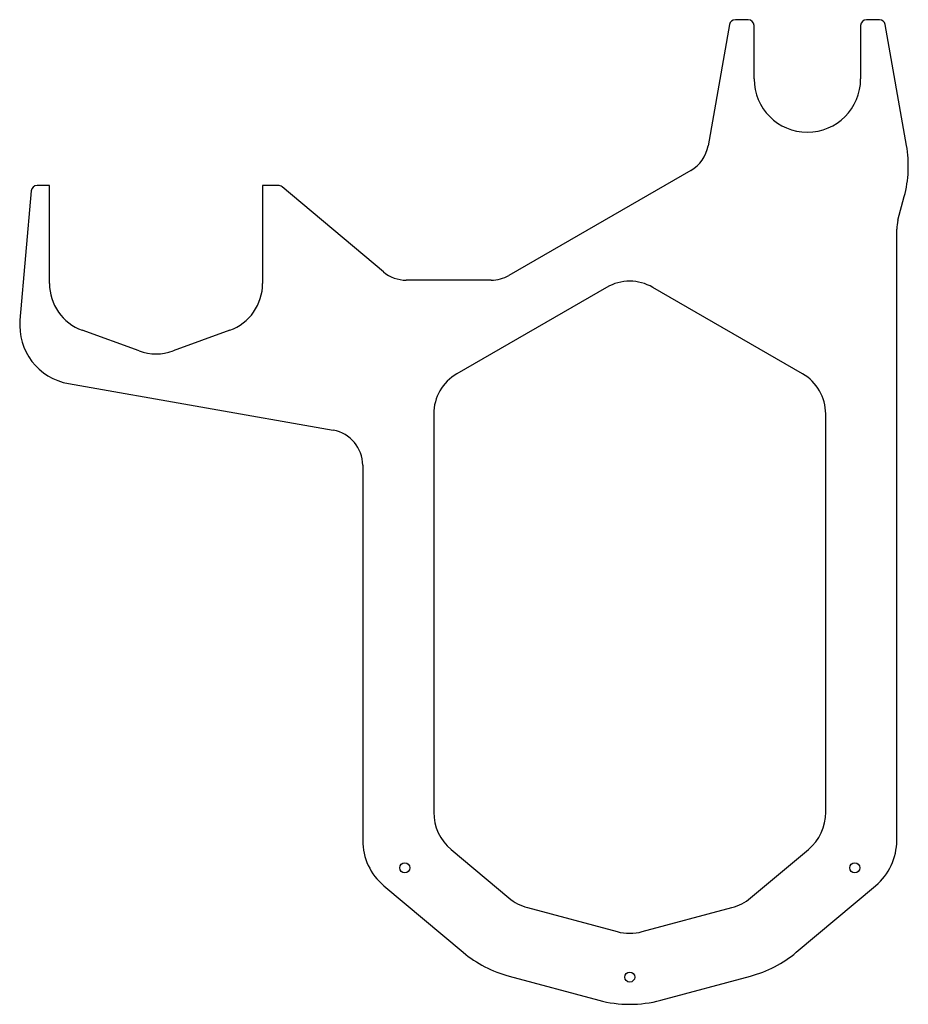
# Model space of a CAD drawing. Header units: millimetres. Extents: x 0 to 751, y 0 to 832.
import ezdxf

# ---------------------------------------------------------------- set-up
doc = ezdxf.new("R2010")
doc.units = ezdxf.units.MM
doc.linetypes.add('SLD-Sürekli', pattern=[0])

msp = doc.modelspace()

# ---------------------------------------------------------------- linework, layer by layer
at = {"color": 7, "linetype": 'SLD-Sürekli', "lineweight": 25}
for p, q in [((615.54, 831.99), (604.74, 831.99)), ((726.35, 831.99), (715.54, 831.99)), ((599.81, 827.86), (581.76, 725.49)), ((620.54, 781.99), (620.54, 826.99)), ((710.54, 826.99), (710.54, 781.99)), ((749.27, 725.8), (731.27, 827.86)), ((567.22, 704.71), (413.58, 616.01)), ((25.54, 691.99), (15.12, 691.99)), ((25.54, 609.16), (25.54, 691.99)), ((218.72, 691.99), (205.54, 691.99)), ((205.54, 691.99), (205.54, 609.16)), ((307.52, 619.01), (221.94, 690.82)), ((10.14, 687.42), (0.59, 578.24)), ((742.06, 662.72), (747.38, 682.55)), ((741.04, 138.83), (741.04, 654.95)), ((398.58, 611.99), (326.8, 611.99)), ((496.04, 605.89), (369.54, 532.85)), ((661.54, 532.85), (535.04, 605.89)), ((101.18, 552.22), (53.18, 569.69)), ((177.91, 569.69), (129.91, 552.22)), ((41.72, 524.64), (265.25, 485.23)), ((350.04, 499.08), (350.04, 162.61)), ((681.04, 162.61), (681.04, 499.08)), ((290.04, 455.68), (290.04, 138.83)), ((364.69, 131.2), (413.45, 90.29)), ((617.64, 90.29), (666.4, 131.2)), ((307.9, 100.52), (374.88, 44.32)), ((656.21, 44.32), (723.18, 100.52)), ((429.19, 82.09), (504.93, 61.8)), ((526.15, 61.8), (601.9, 82.09)), ((413.66, 24.14), (489.4, 3.84)), ((541.68, 3.84), (617.43, 24.14))]:
    msp.add_line(p, q, dxfattribs=at)
for centre in [(325.54, 115.64), (705.54, 115.64), (515.54, 23.4)]:
    msp.add_circle(centre, 4.25, dxfattribs=at)
for centre, radius, start, end in [((604.74, 826.99), 5, 90, 170), ((615.54, 826.99), 5, 0, 90), ((715.54, 826.99), 5, 90, 180), ((726.35, 826.99), 5, 10, 90), ((665.54, 781.99), 45, 180, 0), ((552.22, 730.69), 30, 300, 350), ((650.79, 708.43), 100, 345, 10), ((15.12, 686.99), 5, 90, 175), ((218.72, 686.99), 5, 50, 90), ((771.04, 654.95), 30, 165, 180), ((326.8, 641.99), 30, 230, 270), ((398.58, 641.99), 30, 270, 300), ((67.54, 609.16), 42, 180, 250), ((163.54, 609.16), 42, 290, 0), ((515.54, 572.11), 39, 60, 120), ((50.4, 573.88), 50, 175, 260), ((115.54, 591.69), 42, 250, 290), ((389.04, 499.08), 39, 120, 180), ((642.04, 499.08), 39, 0, 60), ((260.04, 455.68), 30, 0, 80), ((391.04, 162.61), 41, 180, 230), ((640.04, 162.61), 41, 310, 0), ((340.04, 138.83), 50, 180, 230), ((691.04, 138.83), 50, 310, 0), ((439.8, 121.7), 41, 230, 255), ((591.28, 121.7), 41, 285, 310), ((515.54, 101.4), 41, 255, 285), ((439.8, 121.7), 101, 230, 255), ((591.28, 121.7), 101, 285, 310), ((515.54, 101.4), 101, 255, 285)]:
    msp.add_arc(centre, radius, start, end, dxfattribs=at)

doc.saveas('drawing.dxf')
